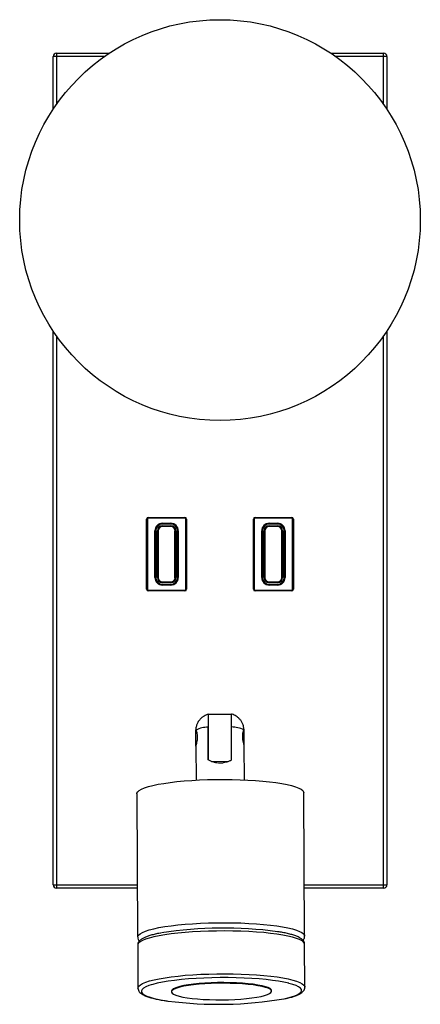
# Model space of a CAD drawing. Header units: millimetres. Extents: x -79 to 41, y -187 to 108.
import ezdxf

# ---------------------------------------------------------------- set-up
doc = ezdxf.new("R2010")
doc.units = ezdxf.units.MM

msp = doc.modelspace()

# ---------------------------------------------------------------- linework, layer by layer
at = {"color": 7, "linetype": 'Continuous', "lineweight": 25}
for p, q in [((-68.05, 97.66), (-68.05, 82.28)), ((-68.05, 97.66), (-52.22, 97.66)), ((14.12, 97.66), (29.95, 97.66)), ((29.95, 82.28), (29.95, 97.66)), ((-53.68, 96.66), (-69.05, 96.66)), ((-69.05, 80.82), (-69.05, 96.66)), ((30.95, 96.66), (15.58, 96.66)), ((30.95, 96.66), (30.95, 80.82)), ((-69.05, -151.34), (-69.05, 14.49)), ((-68.05, 13.03), (-68.05, -152.34)), ((29.95, -152.34), (29.95, 13.03)), ((30.95, 14.49), (30.95, -151.34)), ((-40.8, -41.84), (-41.05, -41.84)), ((-41.05, -62.84), (-41.05, -41.84)), ((-40.8, -41.84), (-40.8, -62.84)), ((-40.55, -41.34), (-40.55, -41.59)), ((-40.55, -41.34), (-29.55, -41.34)), ((-29.55, -41.59), (-40.55, -41.59)), ((-36.3, -43.34), (-36.3, -43.09)), ((-36.3, -43.09), (-33.8, -43.09)), ((-33.8, -43.34), (-36.3, -43.34)), ((-36.3, -44.1), (-36.3, -43.84)), ((-36.3, -43.84), (-33.8, -43.84)), ((-33.8, -44.1), (-36.3, -44.1)), ((-33.8, -43.09), (-33.8, -43.34)), ((-33.8, -44.1), (-33.8, -43.84)), ((-29.55, -41.59), (-29.55, -41.34)), ((-29.05, -41.84), (-29.3, -41.84)), ((-29.3, -62.84), (-29.3, -41.84)), ((-29.05, -41.84), (-29.05, -62.84)), ((-9.05, -62.84), (-9.05, -41.84)), ((-9.05, -41.84), (-8.8, -41.84)), ((-8.8, -41.84), (-8.8, -62.84)), ((-8.55, -41.59), (-8.55, -41.34)), ((-8.55, -41.34), (2.45, -41.34)), ((2.45, -41.59), (-8.55, -41.59)), ((-4.3, -43.09), (-4.3, -43.34)), ((-4.3, -43.09), (-1.8, -43.09)), ((-1.8, -43.34), (-4.3, -43.34)), ((-4.3, -44.1), (-4.3, -43.84)), ((-4.3, -43.84), (-1.8, -43.84)), ((-1.8, -44.1), (-4.3, -44.1)), ((-1.8, -43.09), (-1.8, -43.34)), ((-1.8, -44.1), (-1.8, -43.84)), ((2.45, -41.59), (2.45, -41.34)), ((2.7, -62.84), (2.7, -41.84)), ((2.7, -41.84), (2.95, -41.84)), ((2.95, -41.84), (2.95, -62.84)), ((-38.55, -59.34), (-38.55, -45.34)), ((-38.3, -45.34), (-38.55, -45.34)), ((-38.3, -45.34), (-38.3, -59.34)), ((-37.8, -59.34), (-37.8, -45.34)), ((-37.58, -45.38), (-37.58, -59.38)), ((-32.53, -59.38), (-32.53, -45.38)), ((-32.3, -45.34), (-32.3, -59.34)), ((-31.55, -45.34), (-31.8, -45.34)), ((-31.8, -59.34), (-31.8, -45.34)), ((-31.55, -45.34), (-31.55, -59.34)), ((-6.55, -45.34), (-6.3, -45.34)), ((-6.55, -59.34), (-6.55, -45.34)), ((-6.3, -45.34), (-6.3, -59.34)), ((-5.8, -59.34), (-5.8, -45.34)), ((-5.58, -45.38), (-5.58, -59.38)), ((-0.53, -59.38), (-0.53, -45.38)), ((-0.3, -45.34), (-0.3, -59.34)), ((0.2, -59.34), (0.2, -45.34)), ((0.45, -45.34), (0.2, -45.34)), ((0.45, -45.34), (0.45, -59.34)), ((-38.3, -59.34), (-38.55, -59.34)), ((-36.3, -60.65), (-33.8, -60.65)), ((-36.3, -60.84), (-36.3, -60.65)), ((-33.8, -60.84), (-36.3, -60.84)), ((-36.3, -61.34), (-33.8, -61.34)), ((-36.3, -61.34), (-36.3, -61.59)), ((-33.8, -61.59), (-36.3, -61.59)), ((-33.8, -60.84), (-33.8, -60.65)), ((-33.8, -61.59), (-33.8, -61.34)), ((-31.55, -59.34), (-31.8, -59.34)), ((-6.3, -59.34), (-6.55, -59.34)), ((-4.3, -60.65), (-1.8, -60.65)), ((-4.3, -60.84), (-4.3, -60.65)), ((-1.8, -60.84), (-4.3, -60.84)), ((-4.3, -61.34), (-1.8, -61.34)), ((-4.3, -61.34), (-4.3, -61.59)), ((-1.8, -61.59), (-4.3, -61.59)), ((-1.8, -60.84), (-1.8, -60.65)), ((-1.8, -61.34), (-1.8, -61.59)), ((0.2, -59.34), (0.45, -59.34)), ((-41.05, -62.84), (-40.8, -62.84)), ((-40.55, -63.09), (-40.55, -63.34)), ((-40.55, -63.09), (-29.55, -63.09)), ((-29.55, -63.34), (-40.55, -63.34)), ((-29.55, -63.34), (-29.55, -63.09)), ((-29.3, -62.84), (-29.05, -62.84)), ((-9.05, -62.84), (-8.8, -62.84)), ((-8.55, -63.34), (-8.55, -63.09)), ((-8.55, -63.09), (2.45, -63.09)), ((2.45, -63.34), (-8.55, -63.34)), ((2.45, -63.34), (2.45, -63.09)), ((2.7, -62.84), (2.95, -62.84)), ((-15.64, -100.32), (-22.54, -100.36)), ((-26.3, -104.89), (-26.32, -104.89)), ((-26.29, -109.8), (-26.32, -104.89)), ((-22.56, -113.93), (-22.62, -104.13)), ((-22.52, -104.86), (-22.61, -104.86)), ((-22.46, -114.05), (-22.52, -103.31)), ((-15.56, -113.95), (-15.62, -103.26)), ((-11.82, -104.8), (-11.84, -104.8)), ((-11.79, -109.8), (-11.82, -104.8)), ((-26.29, -109.85), (-26.23, -119.99)), ((-22.59, -109.86), (-22.49, -109.86)), ((-11.73, -119.9), (-11.79, -109.76)), ((-11.79, -109.8), (-11.79, -109.8)), ((-21.69, -114.36), (-16.43, -114.33)), ((6.28, -166.66), (6.04, -123.75)), ((-43.96, -124.04), (-43.72, -166.94)), ((-69.05, -151.34), (-43.8, -151.34)), ((-43.8, -152.34), (-68.05, -152.34)), ((6.2, -151.34), (30.95, -151.34)), ((29.95, -152.34), (6.2, -152.34)), ((-43.7, -169.41), (-43.63, -182.23)), ((6.37, -181.94), (6.3, -169.12)), ((-33.62, -183.16), (-33.62, -183.35)), ((-3.62, -183.18), (-3.62, -182.99))]:
    msp.add_line(p, q, dxfattribs=at)
at = {"color": 7, "linetype": 'Continuous', "lineweight": 25, "flags": 128}
for points in [[(-43.96, -124.04), (-43.94, -123.85), (-43.71, -123.45), (-43.25, -123.05), (-42.55, -122.66), (-41.62, -122.28), (-40.48, -121.91), (-39.13, -121.57), (-37.58, -121.24), (-35.86, -120.95), (-33.97, -120.68), (-31.94, -120.44), (-29.78, -120.23), (-27.52, -120.06), (-25.17, -119.93), (-22.77, -119.84), (-20.33, -119.78), (-17.88, -119.76), (-15.43, -119.79), (-13.03, -119.85), (-10.67, -119.95), (-8.4, -120.09), (-6.23, -120.27), (-4.18, -120.48), (-2.28, -120.73), (-0.53, -121), (1.03, -121.31), (2.41, -121.63), (3.58, -121.98), (4.53, -122.35), (5.25, -122.74), (5.75, -123.13), (6, -123.53), (6.04, -123.75)], [(1.61, -180.83), (1.53, -180.81), (0.1, -180.49), (-1.51, -180.2), (-3.3, -179.94), (-5.25, -179.71), (-7.33, -179.51), (-9.53, -179.35), (-11.83, -179.23), (-14.19, -179.15), (-16.6, -179.11), (-19.03, -179.11), (-21.45, -179.15), (-23.85, -179.23), (-26.19, -179.35), (-28.46, -179.51), (-30.62, -179.7), (-32.66, -179.93), (-34.56, -180.2), (-36.29, -180.49), (-37.85, -180.8), (-39.2, -181.14), (-39.69, -181.29)], [(-32.77, -182.53), (-33.29, -182.83), (-33.57, -183.15), (-33.61, -183.47), (-33.39, -183.78), (-32.94, -184.09), (-32.25, -184.38), (-31.33, -184.65), (-30.21, -184.91), (-28.9, -185.13), (-27.42, -185.32), (-25.79, -185.48), (-24.05, -185.61), (-22.21, -185.69), (-20.32, -185.74), (-18.4, -185.74), (-16.49, -185.71), (-14.6, -185.63), (-12.79, -185.52), (-11.07, -185.37), (-9.48, -185.18), (-8.03, -184.96), (-6.76, -184.72), (-5.68, -184.45), (-4.82, -184.16), (-4.18, -183.86), (-3.78, -183.55), (-3.63, -183.23), (-3.72, -182.91), (-4.05, -182.6), (-4.62, -182.3), (-5.43, -182.02), (-6.45, -181.75), (-7.67, -181.52), (-9.07, -181.31), (-10.63, -181.13), (-12.31, -180.99), (-14.11, -180.88), (-15.97, -180.82), (-17.88, -180.79), (-19.8, -180.8), (-21.71, -180.86), (-23.56, -180.96), (-25.33, -181.09), (-26.99, -181.26), (-28.51, -181.46), (-29.87, -181.69), (-31.05, -181.95), (-32.02, -182.23), (-32.77, -182.53)], [(-3.62, -182.99), (-3.72, -182.71), (-4.05, -182.4), (-4.63, -182.1), (-5.43, -181.82), (-6.45, -181.56), (-7.67, -181.32), (-9.07, -181.11), (-10.63, -180.93), (-12.32, -180.79), (-14.11, -180.68), (-15.97, -180.62), (-17.88, -180.59), (-19.81, -180.61), (-21.71, -180.66), (-23.56, -180.76), (-25.33, -180.89), (-26.99, -181.06), (-28.51, -181.26), (-29.88, -181.49), (-31.05, -181.75), (-32.02, -182.03), (-32.78, -182.33)]]:
    msp.add_lwpolyline(points, dxfattribs=at)
at = {"color": 8, "linetype": 'Continuous', "lineweight": 25, "flags": 128}
for points in [[(-43.72, -166.94), (-43.69, -166.76), (-43.47, -166.35), (-43, -165.95), (-42.3, -165.56), (-41.38, -165.18), (-40.23, -164.81), (-38.88, -164.47), (-37.34, -164.15), (-35.61, -163.85), (-33.72, -163.58), (-31.69, -163.34), (-29.53, -163.14), (-27.27, -162.97), (-24.93, -162.83), (-22.53, -162.74), (-20.09, -162.68), (-17.63, -162.67), (-15.19, -162.69), (-12.78, -162.75), (-10.43, -162.86), (-8.16, -163), (-5.99, -163.17), (-3.94, -163.39), (-2.03, -163.63), (-0.29, -163.91), (1.28, -164.21), (2.65, -164.54), (3.82, -164.89), (4.77, -165.25), (5.5, -165.64), (5.99, -166.03), (6.25, -166.43), (6.28, -166.65)], [(6.3, -169.12), (6.26, -168.9), (6, -168.5), (5.51, -168.1), (4.79, -167.72), (3.84, -167.35), (2.67, -167), (1.29, -166.67), (-0.28, -166.37), (-2.02, -166.1), (-3.93, -165.85), (-5.97, -165.64), (-8.14, -165.46), (-10.42, -165.32), (-12.77, -165.22), (-15.18, -165.16), (-17.62, -165.13), (-20.07, -165.15), (-22.51, -165.2), (-24.92, -165.3), (-27.26, -165.43), (-29.52, -165.6), (-31.68, -165.81), (-33.71, -166.04), (-35.6, -166.31), (-37.32, -166.61), (-38.87, -166.93), (-40.22, -167.28), (-41.36, -167.64), (-42.29, -168.03)], [(-42.29, -168.03), (-42.99, -168.42), (-43.45, -168.82), (-43.68, -169.22), (-43.7, -169.41)], [(-42.22, -180.85), (-41.29, -180.47), (-40.15, -180.1), (-38.79, -179.76), (-37.25, -179.43), (-35.52, -179.13), (-33.64, -178.87), (-31.6, -178.63), (-29.45, -178.42), (-27.19, -178.25), (-24.84, -178.12), (-22.44, -178.03), (-20, -177.97), (-17.55, -177.95), (-15.1, -177.98), (-12.69, -178.04), (-10.34, -178.14), (-8.07, -178.28), (-5.9, -178.46), (-3.85, -178.67), (-1.95, -178.92), (-0.2, -179.19), (1.36, -179.5), (2.74, -179.82), (3.91, -180.17), (4.86, -180.54), (5.59, -180.92), (6.08, -181.32), (6.33, -181.72), (6.37, -181.94)], [(-43.63, -182.22), (-43.61, -182.04), (-43.38, -181.64), (-42.91, -181.24), (-42.22, -180.85)], [(-41.27, -181.88), (-41.96, -182.27), (-42.4, -182.67), (-42.61, -183.07), (-42.57, -183.47), (-42.28, -183.87), (-41.75, -184.26), (-40.99, -184.63), (-39.99, -184.99), (-38.78, -185.34), (-37.35, -185.65), (-35.74, -185.94), (-34.6, -186.12)], [(-39.69, -181.29), (-40.35, -181.51), (-41.27, -181.88)], [(0.08, -185.45), (0.6, -185.34), (1.95, -185), (3.1, -184.64), (4.02, -184.26), (4.71, -183.87), (5.16, -183.47), (5.36, -183.07), (5.32, -182.67), (5.03, -182.27), (4.5, -181.89), (3.74, -181.51), (2.74, -181.15), (1.61, -180.83)]]:
    msp.add_lwpolyline(points, dxfattribs=at)
at = {"color": 7, "linetype": 'Continuous', "lineweight": 25}
msp.add_circle((-19.05, 47.66), 60, dxfattribs=at)
for centre, radius, start, end in [((-68.05, 96.66), 1, 90, 180), ((29.95, 96.66), 1, 0, 90), ((-40.55, -41.84), 0.5, 90, 180), ((-40.55, -41.84), 0.25, 90, 180), ((-36.3, -45.34), 2.25, 90, 180), ((-36.3, -45.34), 2, 90, 180), ((-36.3, -45.34), 1.5, 90, 180), ((-36.3, -45.38), 1.28, 90, 180), ((-33.8, -45.34), 2.25, 0, 90), ((-33.8, -45.34), 2, 0, 90), ((-33.8, -45.34), 1.5, 0, 90), ((-33.8, -45.38), 1.28, 0, 90), ((-29.55, -41.84), 0.5, 0, 90), ((-29.55, -41.84), 0.25, 0, 90), ((-8.55, -41.84), 0.5, 90, 180), ((-8.55, -41.84), 0.25, 90, 180), ((-4.3, -45.34), 2.25, 90, 180), ((-4.3, -45.34), 2, 90, 180), ((-4.3, -45.34), 1.5, 90, 180), ((-4.3, -45.38), 1.28, 90, 180), ((-1.8, -45.34), 2.25, 0, 90), ((-1.8, -45.34), 2, 0, 90), ((-1.8, -45.34), 1.5, 0, 90), ((-1.8, -45.38), 1.28, 0, 90), ((2.45, -41.84), 0.5, 0, 90), ((2.45, -41.84), 0.25, 0, 90), ((-37.63, -44.99), 0.393, 244.4971, 277.9908), ((-32.47, -44.99), 0.393, 262.0092, 295.5029), ((-5.63, -44.99), 0.393, 244.4971, 277.9908), ((-0.47, -44.99), 0.393, 262.0092, 295.5029), ((-36.3, -59.34), 2.25, 180, 270), ((-36.3, -59.34), 2, 180, 270), ((-37.63, -58.99), 0.393, 244.4971, 277.9908), ((-36.3, -59.34), 1.5, 180, 270), ((-36.3, -59.38), 1.28, 180, 270), ((-33.8, -59.34), 2.25, 270, 0), ((-33.8, -59.34), 2, 270, 0), ((-33.8, -59.34), 1.5, 270, 0), ((-33.8, -59.38), 1.28, 270, 0), ((-32.47, -58.99), 0.393, 262.0092, 295.5029), ((-4.3, -59.34), 2.25, 180, 270), ((-4.3, -59.34), 2, 180, 270), ((-5.63, -58.99), 0.393, 244.4971, 277.9908), ((-4.3, -59.34), 1.5, 180, 270), ((-4.3, -59.38), 1.28, 180, 270), ((-1.8, -59.34), 2, 270, 0), ((-1.8, -59.34), 2.25, 270, 0), ((-1.8, -59.34), 1.5, 270, 0), ((-1.8, -59.38), 1.28, 270, 0), ((-0.47, -58.99), 0.393, 262.0092, 295.5029), ((-40.55, -62.84), 0.5, 180, 270), ((-40.55, -62.84), 0.25, 180, 270), ((-29.55, -62.84), 0.5, 270, 0), ((-29.55, -62.84), 0.25, 270, 0), ((-8.55, -62.84), 0.5, 180, 270), ((-8.55, -62.84), 0.25, 180, 270), ((2.45, -62.84), 0.25, 270, 0), ((2.45, -62.84), 0.5, 270, 0), ((-22.61, -112.05), 7.92, 90.0755, 117.175), ((-15.51, -112.21), 8.13, 63.6954, 90.7502), ((-68.05, -151.34), 1, 180, 270), ((29.95, -151.34), 1, 270, 0), ((-17.98, -282.75), 118.49, 82.1867, 99.0064), ((-32.53, -183.43), 1.13, 102.5357, 166.1034), ((-19.49, -69.84), 117.25, 262.5921, 279.6076)]:
    msp.add_arc(centre, radius, start, end, dxfattribs=at)
for points, knots in [([(-11.83, -104.86), (-11.86, -104.54), (-11.93, -103.91), (-12.25, -103.02), (-12.7, -102.24), (-13.24, -101.59), (-13.84, -101.06), (-14.48, -100.65), (-15.08, -100.36), (-15.47, -100.24), (-15.64, -100.19)], [0, 0, 0, 0, 0.145889, 0.292801, 0.430393, 0.560069, 0.682785, 0.799457, 0.91183, 1, 1, 1, 1]), ([(-15.62, -104.08), (-15.62, -104.04), (-15.62, -103.51), (-15.63, -102.52), (-15.64, -101.36), (-15.64, -100.55), (-15.64, -100.2), (-15.64, -100.21), (-15.64, -100.21)], [0, 0, 0, 0, 0.019716, 0.228176, 0.436919, 0.651739, 0.882347, 1, 1, 1, 1]), ([(-22.64, -100.27), (-22.81, -100.32), (-23.21, -100.45), (-23.84, -100.78), (-24.53, -101.27), (-25.16, -101.9), (-25.7, -102.68), (-26.08, -103.57), (-26.29, -104.34), (-26.29, -104.8), (-26.28, -104.94)], [0, 0, 0, 0, 0.087379, 0.211763, 0.343646, 0.48412, 0.631114, 0.782403, 0.93604, 1, 1, 1, 1]), ([(-22.64, -100.28), (-22.64, -100.28), (-22.64, -100.28), (-22.64, -100.72), (-22.63, -101.76), (-22.63, -103), (-22.62, -103.83), (-22.62, -104.13)], [0, 0, 0, 0, 0.1334191, 0.3867275, 0.6415393, 0.8682138, 1, 1, 1, 1]), ([(-26.23, -105.01), (-26.26, -104.94), (-26.31, -104.84), (-26.3, -104.92), (-26.3, -104.94)], [0, 0, 0, 0, 0.711551, 1, 1, 1, 1]), ([(-26.23, -105.01), (-26.18, -105.12), (-26.08, -105.35), (-25.93, -106), (-25.85, -106.78), (-25.87, -107.61), (-25.98, -108.4), (-26.13, -109.1), (-26.26, -109.64), (-26.28, -109.78), (-26.29, -109.85)], [0, 0, 0, 0, 0.128787, 0.257544, 0.38551, 0.506382, 0.625037, 0.749385, 0.878758, 1, 1, 1, 1]), ([(-11.79, -109.76), (-11.79, -109.76), (-11.78, -109.76), (-11.83, -109.51), (-11.95, -109.04), (-12.11, -108.33), (-12.24, -107.51), (-12.27, -106.66), (-12.19, -105.92), (-12.05, -105.28), (-11.96, -105.05), (-11.91, -104.93)], [0, 0, 0, 0, 0.0048795, 0.1249166, 0.2449389, 0.3706467, 0.500064, 0.624703, 0.7433053, 0.864087, 1, 1, 1, 1]), ([(-11.84, -104.83), (-11.84, -104.82), (-11.83, -104.76), (-11.88, -104.85), (-11.91, -104.93)], [0, 0, 0, 0, 0.187663, 1, 1, 1, 1]), ([(-15.56, -113.95), (-15.81, -114.1), (-16.06, -114.23), (-16.6, -114.46), (-16.89, -114.56), (-17.49, -114.73), (-17.79, -114.79), (-18.26, -114.86), (-18.42, -114.87), (-18.74, -114.9), (-18.91, -114.9), (-19.39, -114.9), (-19.71, -114.88), (-20.34, -114.79), (-20.65, -114.72), (-21.54, -114.47), (-22.08, -114.23), (-22.56, -113.93)], [0, 0, 0, 0, 0.125, 0.125, 0.25, 0.25, 0.375, 0.375, 0.4375, 0.4375, 0.5, 0.5, 0.625, 0.625, 0.75, 0.75, 1, 1, 1, 1]), ([(-43.69, -166.95), (-43.69, -167.08), (-43.7, -167.43), (-43.52, -167.9), (-43.33, -168.15), (-43.26, -168.25)], [0, 0, 0, 0, 0.254777, 0.711481, 1, 1, 1, 1]), ([(-41.77, -167.17), (-41.92, -167.24), (-42.37, -167.47), (-42.92, -167.84), (-43.38, -168.35), (-43.66, -168.86), (-43.68, -169.23), (-43.69, -169.4)], [0, 0, 0, 0, 0.145014, 0.447256, 0.661914, 0.846053, 1, 1, 1, 1]), ([(-36.78, -165.74), (-36.85, -165.75), (-37.46, -165.86), (-38.47, -166.09), (-39.78, -166.43), (-40.89, -166.79), (-41.49, -167.05), (-41.77, -167.17)], [0, 0, 0, 0, 0.030666, 0.274895, 0.520668, 0.768953, 1, 1, 1, 1]), ([(6.27, -169.11), (6.28, -169.04), (6.3, -168.78), (6.12, -168.34), (5.8, -167.86), (5.31, -167.43), (4.62, -167.02), (3.69, -166.62), (2.53, -166.24), (1.2, -165.9), (-0.2, -165.61), (-1.23, -165.44), (-1.7, -165.36)], [0, 0, 0, 0, 0.025754, 0.104977, 0.185776, 0.278712, 0.393411, 0.524142, 0.651407, 0.77486, 0.896206, 1, 1, 1, 1]), ([(5.84, -167.97), (5.93, -167.83), (6.13, -167.54), (6.29, -167.05), (6.26, -166.73), (6.25, -166.64)], [0, 0, 0, 0, 0.371341, 0.808471, 1, 1, 1, 1]), ([(-43.62, -182.21), (-43.62, -182.24), (-43.65, -182.46), (-43.51, -182.88), (-43.22, -183.38), (-42.77, -183.81), (-42.14, -184.23), (-41.27, -184.63), (-40.16, -185.02), (-38.88, -185.37), (-37.43, -185.68), (-36.06, -185.93), (-35.11, -186.06), (-34.75, -186.12)], [0, 0, 0, 0, 0.009135, 0.08401, 0.158722, 0.24224, 0.344554, 0.465433, 0.586072, 0.702703, 0.817035, 0.930092, 1, 1, 1, 1]), ([(0.39, -185.41), (0.52, -185.39), (1.16, -185.26), (2.14, -185), (3.33, -184.64), (4.33, -184.25), (5.14, -183.82), (5.74, -183.37), (6.13, -182.87), (6.35, -182.38), (6.35, -182.06), (6.35, -181.93)], [0, 0, 0, 0, 0.035093, 0.176229, 0.318641, 0.463219, 0.61166, 0.74593, 0.849848, 0.941762, 1, 1, 1, 1])]:
    msp.add_open_spline(points, degree=3, knots=knots, dxfattribs=at)

doc.saveas('drawing.dxf')
